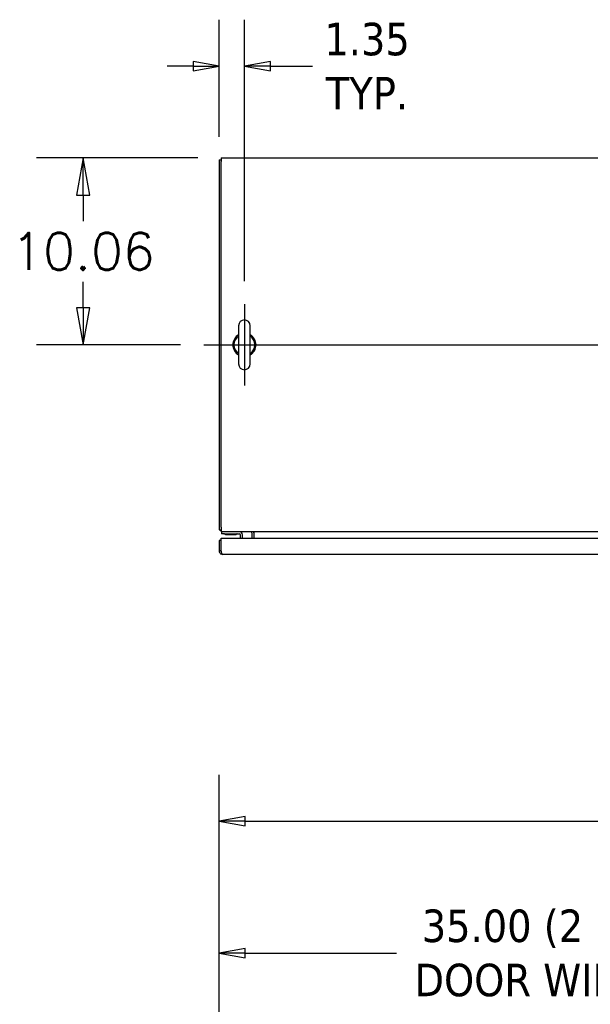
# Model space of a CAD drawing. Extents: x 784 to 1207, y 24 to 294.
# Tile 71 of 217: x 855 to 886, y 236 to 289. Entities that reach past the tile are written whole.
import ezdxf

# ---------------------------------------------------------------- set-up
doc = ezdxf.new("R2010")
doc.units = 0
doc.header["$LTSCALE"] = 4
doc.header["$MEASUREMENT"] = 0
doc.layers.get('0').update_dxf_attribs({"linetype": 'CONTINUOUS'})
doc.layers.get('DEFPOINTS').update_dxf_attribs({"linetype": 'CONTINUOUS'})
doc.styles.add('ROMANS', font='romans.shx')
doc.dimstyles.new('Default (ANSI)', dxfattribs={"dimscale": 20, "dimtxt": 0.07, "dimasz": 0.07, "dimexe": 0.125, "dimexo": 0.0625, "dimgap": 0.031496, "dimtad": 0, "dimtih": 1, "dimtoh": 1, "dimrnd": 1e-08, "dimzin": 0, "dimdsep": 46, "dimtxsty": 'ROMANS', "dimblk": 'Filled-1', "dimcen": 0.09, "dimdle": 0.393701, "dimclrd": 256, "dimclre": 256, "dimclrt": 256, "dimadec": 0, "dimazin": 0, "dimtfac": 0.928571, "dimtofl": 0, "dimtmove": 0, "dimatfit": 3, "dimfxl": 1, "dimtolj": 1, "dimtzin": 0, "dimlwd": -1, "dimlwe": -1, "dimarcsym": 0})

# ---------------------------------------------------------------- blocks, each defined once
blk = doc.blocks.new('Filled-1')
at = {"color": 0}
for p, q in [((0, 0), (-1, 0.179)), ((-1, 0.179), (-1, -0.179)), ((-1, 0), (0, 0)), ((-1, -0.179), (0, 0))]:
    blk.add_line(p, q, dxfattribs=at)
at = {"color": 0, "flags": 128}
blk.add_lwpolyline([(-1, -0.179), (0, 0), (-1, 0.179), (-1, -0.179)], dxfattribs=at)
at = {"color": 0}
blk.add_solid([(-1, -0.179), (0, 0), (-1, 0.179), (-1, -0.179)], dxfattribs=at)
blk = doc.blocks.new('*D28')
at = {"transparency": 16777216}
for p, q in [((865.078, 281.685), (856.394, 281.685)), ((858.894, 279.685), (858.894, 278.284)), ((858.894, 273.623), (858.894, 275.024)), ((864.14, 271.623), (856.394, 271.623))]:
    blk.add_line(p, q, dxfattribs=at)
at = {"layer": 'DEFPOINTS', "color": 0, "transparency": 16777216}
for p in [(866.328, 281.685), (858.894, 271.623), (865.39, 271.623)]:
    blk.add_point(p, dxfattribs=at)
at = {"transparency": 16777216, "xscale": 2, "yscale": 2, "zscale": 2}
for p, rotation in [((858.894, 281.685), 90), ((858.894, 271.623), 270)]:
    blk.add_blockref('Filled-1', p, dxfattribs=dict(at, rotation=rotation))
at = {"transparency": 16777216, "insert": (858.894, 276.654), "char_height": 2, "attachment_point": 5, "style": 'ROMANS'}
blk.add_mtext('\\A1;10.06', dxfattribs=at)
blk = doc.blocks.new('*D29')
at = {"transparency": 16777216}
for p, q in [((866.224, 282.831), (866.224, 289.131)), ((867.578, 275.06), (867.578, 289.131)), ((864.824, 286.631), (863.424, 286.631)), ((868.978, 286.631), (871.235, 286.631))]:
    blk.add_line(p, q, dxfattribs=at)
at = {"layer": 'DEFPOINTS', "color": 0, "transparency": 16777216}
for p in [(867.578, 286.631), (866.224, 281.581), (867.578, 273.81)]:
    blk.add_point(p, dxfattribs=at)
at = {"transparency": 16777216, "xscale": 1.400000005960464, "yscale": 1.400000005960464, "zscale": 1.400000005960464}
blk.add_blockref('Filled-1', (866.224, 286.631), dxfattribs=at)
at = {"transparency": 16777216, "xscale": 1.400000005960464, "yscale": 1.400000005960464, "zscale": 1.400000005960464, "rotation": 180}
blk.add_blockref('Filled-1', (867.578, 286.631), dxfattribs=at)
at = {"transparency": 16777216, "insert": (874.177, 286.631), "char_height": 1.4, "attachment_point": 5, "style": 'ROMANS'}
blk.add_mtext('\\A1;\\fTahoma|b0|i0;\\H1.7500;1.35\\P\\fTahoma|b0|i0;\\H1.7500;TYP.', dxfattribs=at)
blk = doc.blocks.new('*D10')
at = {"transparency": 16777216}
for p, q in [((866.224, 231.476), (866.224, 248.474)), ((938.349, 231.476), (938.349, 248.474)), ((867.624, 245.974), (895.302, 245.974)), ((936.949, 245.974), (909.271, 245.974))]:
    blk.add_line(p, q, dxfattribs=at)
at = {"layer": 'DEFPOINTS', "color": 0, "transparency": 16777216}
for p in [(938.349, 245.974), (866.224, 230.226), (938.349, 230.226)]:
    blk.add_point(p, dxfattribs=at)
at = {"transparency": 16777216, "xscale": 1.400000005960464, "yscale": 1.400000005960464, "zscale": 1.400000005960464, "rotation": 180}
blk.add_blockref('Filled-1', (866.224, 245.974), dxfattribs=at)
at = {"transparency": 16777216, "xscale": 1.400000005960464, "yscale": 1.400000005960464, "zscale": 1.400000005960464}
blk.add_blockref('Filled-1', (938.349, 245.974), dxfattribs=at)
at = {"transparency": 16777216, "insert": (902.286, 245.974), "char_height": 1.4, "attachment_point": 5, "style": 'ROMANS'}
blk.add_mtext('\\A1;\\fTahoma|b0|i0;\\H1.7500;72.12\\P\\fTahoma|b0|i0;\\H1.7500;TUB WIDTH', dxfattribs=at)
blk = doc.blocks.new('*D13')
at = {"transparency": 16777216}
for p, q in [((866.22, 229.1), (866.22, 241.369)), ((901.22, 229.1), (901.22, 241.369)), ((867.62, 238.869), (875.759, 238.869)), ((899.82, 238.869), (891.681, 238.869))]:
    blk.add_line(p, q, dxfattribs=at)
at = {"layer": 'DEFPOINTS', "color": 0, "transparency": 16777216}
for p in [(866.22, 238.869), (866.22, 227.85), (901.22, 227.85)]:
    blk.add_point(p, dxfattribs=at)
at = {"transparency": 16777216, "xscale": 1.400000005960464, "yscale": 1.400000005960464, "zscale": 1.400000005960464, "rotation": 180}
blk.add_blockref('Filled-1', (866.22, 238.869), dxfattribs=at)
at = {"transparency": 16777216, "xscale": 1.400000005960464, "yscale": 1.400000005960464, "zscale": 1.400000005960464}
blk.add_blockref('Filled-1', (901.22, 238.869), dxfattribs=at)
at = {"transparency": 16777216, "insert": (883.72, 238.869), "char_height": 1.4, "attachment_point": 5, "style": 'ROMANS'}
blk.add_mtext('\\A1;\\fTahoma|b0|i0;\\H1.7500;35.00 (2 PL.)\\P\\fTahoma|b0|i0;\\H1.7500;DOOR WIDTH', dxfattribs=at)

msp = doc.modelspace()

# ---------------------------------------------------------------- linework, layer by layer
for p, q in [((866.224, 281.581), (866.224, 261.664)), ((866.224, 281.581), (866.328, 281.581)), ((866.328, 281.685), (938.245, 281.685)), ((866.328, 281.685), (866.328, 281.487)), ((866.328, 261.805), (866.328, 281.487)), ((867.268, 272.653), (867.268, 270.593)), ((867.888, 270.593), (867.888, 272.653)), ((866.224, 261.664), (866.328, 261.664)), ((866.328, 261.805), (866.328, 261.56)), ((938.245, 261.56), (866.328, 261.56)), ((866.349, 261.56), (866.349, 261.456)), ((866.474, 261.456), (866.349, 261.456)), ((866.474, 261.456), (867.307, 261.456)), ((866.616, 261.404), (867.081, 261.404)), ((867.37, 261.211), (867.37, 261.394)), ((867.474, 261.211), (867.474, 261.394)), ((867.995, 261.211), (867.995, 261.466)), ((868.099, 261.466), (868.099, 261.56)), ((868.099, 261.211), (868.099, 261.466)), ((866.324, 261.086), (866.22, 261.086)), ((866.22, 261.086), (866.22, 260.534)), ((866.324, 260.534), (866.324, 261.211)), ((866.324, 261.211), (901.115, 261.211)), ((866.324, 260.534), (866.324, 261.086)), ((866.324, 260.534), (866.22, 260.534)), ((901.022, 260.336), (866.418, 260.336))]:
    msp.add_line(p, q)
at = {"ltscale": 0.097117}
msp.add_line((867.578, 273.81), (867.578, 269.435), dxfattribs=at)
at = {"ltscale": 0.476224}
msp.add_line((865.39, 271.623), (939.182, 271.623), dxfattribs=at)
for centre, radius, start, end in [((867.578, 272.653), 0.31, 0, 180), ((867.578, 271.623), 0.625, 119.7357, 240.2643), ((867.578, 271.623), 0.56, 123.6124, 236.3876), ((867.578, 271.623), 0.625, 299.7357, 60.2643), ((867.578, 271.623), 0.56, 303.6124, 56.3876), ((867.578, 270.593), 0.31, 180, 0), ((866.468, 261.805), 0.245, 215.0898, 234.9102), ((866.508, 261.425), 0.0312, 40.7848, 90), ((866.623, 261.523), 0.12, 220.7848, 266.0521), ((866.616, 261.435), 0.0312, 266.0521, 270), ((867.081, 261.435), 0.0312, 270, 273.9479), ((867.075, 261.523), 0.12, 273.9479, 319.2152), ((867.189, 261.425), 0.0312, 90, 139.2152), ((867.307, 261.394), 0.167, 0, 90), ((867.307, 261.394), 0.0625, 0, 90), ((867.901, 261.466), 0.0938, 0, 90), ((867.901, 261.466), 0.198, 0, 28.2997)]:
    msp.add_arc(centre, radius, start, end)
for points, knots in [([(866.22, 260.534), (866.22, 260.472), (866.251, 260.411), (866.3, 260.374), (866.334, 260.35), (866.376, 260.336), (866.418, 260.336)], [0, 0, 0, 0, 0.935327, 0.935327, 0.935327, 1.570796, 1.570796, 1.570796, 1.570796]), ([(866.341, 260.48), (866.338, 260.484), (866.335, 260.489), (866.333, 260.493), (866.327, 260.506), (866.324, 260.52), (866.324, 260.534)], [0.957768, 0.957768, 0.957768, 0.957768, 1.1271971, 1.1271971, 1.1271971, 1.5707963, 1.5707963, 1.5707963, 1.5707963]), ([(866.418, 260.336), (866.399, 260.336), (866.381, 260.367), (866.362, 260.416), (866.35, 260.45), (866.337, 260.492), (866.324, 260.534)], [0, 0, 0, 0, 0.935327, 0.935327, 0.935327, 1.570796, 1.570796, 1.570796, 1.570796])]:
    msp.add_open_spline(points, degree=3, knots=knots)

# ---------------------------------------------------------------- dimensions: what is measured, and where the dimension line sits
for base, p1, p2, text, picture, middle in [((867.578, 286.631), (866.224, 281.581), (867.578, 273.81), '\\fTahoma|b0|i0;\\H1.7500;<>\\P\\fTahoma|b0|i0;\\H1.7500;TYP.', '*D29', (874.177, 286.631)), ((938.348751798, 245.973857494), (866.223751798, 230.225825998), (938.348751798, 230.225825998), '\\fTahoma|b0|i0;\\H1.7500;<>\\P\\fTahoma|b0|i0;\\H1.7500;TUB WIDTH', '*D10', (902.286251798, 245.973857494)), ((866.22, 238.869), (901.22, 227.85), (866.22, 227.85), '\\fTahoma|b0|i0;\\H1.7500;<> (2 PL.)\\P\\fTahoma|b0|i0;\\H1.7500;DOOR WIDTH', '*D13', (883.72, 238.869))]:
    dim = msp.add_linear_dim(base=base, p1=p1, p2=p2, angle=180, text=text, dimstyle='Default (ANSI)', override={"dimgap": 0.031496, "dimtih": 0, "dimtoh": 0, "dimdec": 2, "dimtol": 0, "dimlim": 0, "dimtp": 0, "dimtm": 0, "dimtdec": 2, "dimatfit": 1})
    dim.commit()
    dim.dimension.update_dxf_attribs({"geometry": picture, "text_midpoint": middle, "dimtype": 160})
dim = msp.add_linear_dim(base=(858.894, 271.623), p1=(866.328, 281.685), p2=(865.39, 271.623), angle=90, dimstyle='Default (ANSI)', override={"dimtxt": 0.1, "dimasz": 0.1, "dimgap": 0.031496, "dimdec": 2, "dimtol": 0, "dimlim": 0, "dimtp": 0, "dimtm": 0, "dimtdec": 2, "dimatfit": 1})
dim.commit()
dim.dimension.update_dxf_attribs({"geometry": '*D28', "text_midpoint": (858.894, 276.654), "dimtype": 160})

doc.saveas('drawing.dxf')
